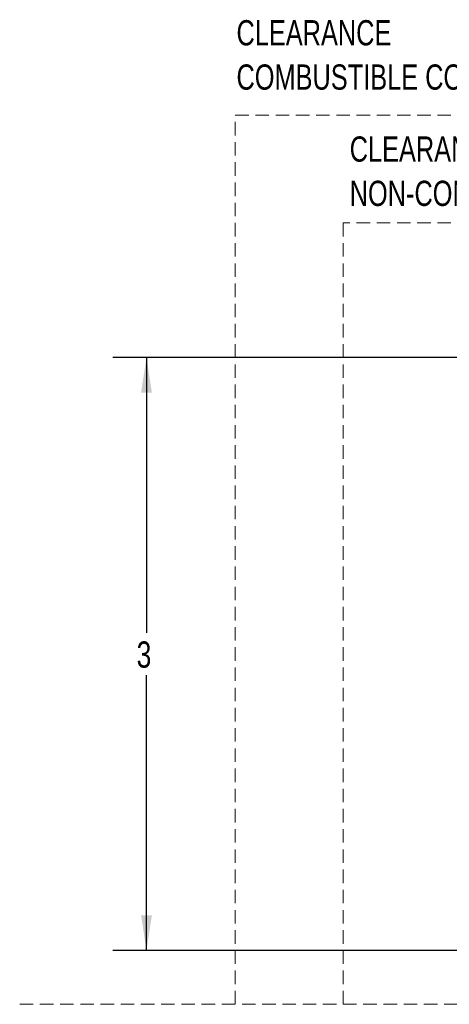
# Model space of a CAD drawing. Header units: inches. Extents: x 38 to 161, y 20 to 119.
# Tile 2 of 28: x 40 to 59, y 75 to 119. Entities that reach past the tile are written whole.
import ezdxf

# ---------------------------------------------------------------- set-up
doc = ezdxf.new("R2010")
doc.units = ezdxf.units.IN
doc.header["$LTSCALE"] = 12
doc.header["$MEASUREMENT"] = 0
doc.linetypes.add('HIDDEN', pattern=[0.075, 0.05, -0.025])
doc.layers.add('FORMAT', color=7, linetype='Continuous')
doc.styles.add('SLDTEXTSTYLE0', font='TXT', dxfattribs={"width": 0.75})
doc.dimstyles.new('SLDDIMSTYLE0', dxfattribs={"dimtxt": 1.17, "dimasz": 1.56, "dimexe": 0, "dimexo": 0.0625, "dimgap": 0.2925, "dimtad": 0, "dimtih": 1, "dimtoh": 1, "dimdec": 3, "dimlfac": 0.833333, "dimrnd": 1e-09, "dimzin": 12, "dimdsep": 46, "dimlunit": 5, "dimtxsty": 'SLDTEXTSTYLE0', "dimsah": 1, "dimcen": 0.09, "dimadec": 0, "dimazin": 3, "dimtfac": 1, "dimtdec": 3, "dimtofl": 0, "dimtmove": 0, "dimatfit": 3, "dimfxl": 1, "dimfrac": 2, "dimtolj": 1, "dimtzin": 12, "dimarcsym": 0})

# ---------------------------------------------------------------- blocks, each defined once
blk = doc.blocks.new('_D_7')
at = {"layer": 'FORMAT'}
for p, q in [((59.953, 103.686), (44.248, 103.686)), ((45.748, 103.686), (45.748, 91.432)), ((45.748, 77.286), (45.748, 89.54)), ((59.953, 77.286), (44.248, 77.286))]:
    blk.add_line(p, q, dxfattribs=at)
for points in [[(45.748, 103.686), (45.508, 102.126), (45.988, 102.126)], [(45.748, 77.286), (45.988, 78.846), (45.508, 78.846)]]:
    blk.add_solid(points, dxfattribs=at)
at = {"layer": 'FORMAT', "insert": (45.311, 91.048), "char_height": 1.17, "attachment_point": 1, "style": 'SLDTEXTSTYLE0'}
blk.add_mtext('3', dxfattribs=at)
blk = doc.blocks.new('SW_NOTE_0_4')
at = {"layer": 'FORMAT', "color": 0, "char_height": 1.125, "attachment_point": 1, "style": 'SLDTEXTSTYLE0'}
for s, insert in [('CLEARANCE', (0, 1.45)), ('NON-COMBUSTIBLE CONSTRUCTION', (0, -0.522))]:
    blk.add_mtext(s, dxfattribs=dict(at, insert=insert))
blk = doc.blocks.new('SW_NOTE_0_5')
at = {"layer": 'FORMAT', "color": 0, "char_height": 1.125, "attachment_point": 1, "style": 'SLDTEXTSTYLE0'}
for s, insert in [('CLEARANCE', (0, 1.45)), ('COMBUSTIBLE CONSTRUCTION', (0, -0.522))]:
    blk.add_mtext(s, dxfattribs=dict(at, insert=insert))

msp = doc.modelspace()

# ---------------------------------------------------------------- linework, layer by layer
at = {"layer": 'FORMAT', "linetype": 'HIDDEN', "lineweight": 18}
for p, q in [((49.7031, 74.8858), (49.7031, 114.4858)), ((49.7031, 114.4858), (87.5031, 114.4858)), ((82.7031, 109.6858), (54.5031, 109.6858)), ((54.5031, 109.6858), (54.5031, 74.8858)), ((40.1031, 74.8858), (117.5077, 74.8858))]:
    msp.add_line(p, q, dxfattribs=at)

# ---------------------------------------------------------------- block references
at = {"layer": 'FORMAT'}
for name, p in [('SW_NOTE_0_5', (49.7557, 117.2685)), ('SW_NOTE_0_4', (54.7967, 112.0892))]:
    msp.add_blockref(name, p, dxfattribs=at)

# ---------------------------------------------------------------- dimensions: what is measured, and where the dimension line sits
dim = msp.add_linear_dim(base=(45.7477, 103.6858), p1=(60.5529, 77.2858), p2=(60.5529, 103.6858), angle=90, text='3', dimstyle='SLDDIMSTYLE0', dxfattribs=at)
dim.commit()
dim.dimension.update_dxf_attribs({"geometry": '_D_7', "text_midpoint": (45.7477, 90.4858), "dimtype": 160})

doc.saveas('drawing.dxf')
